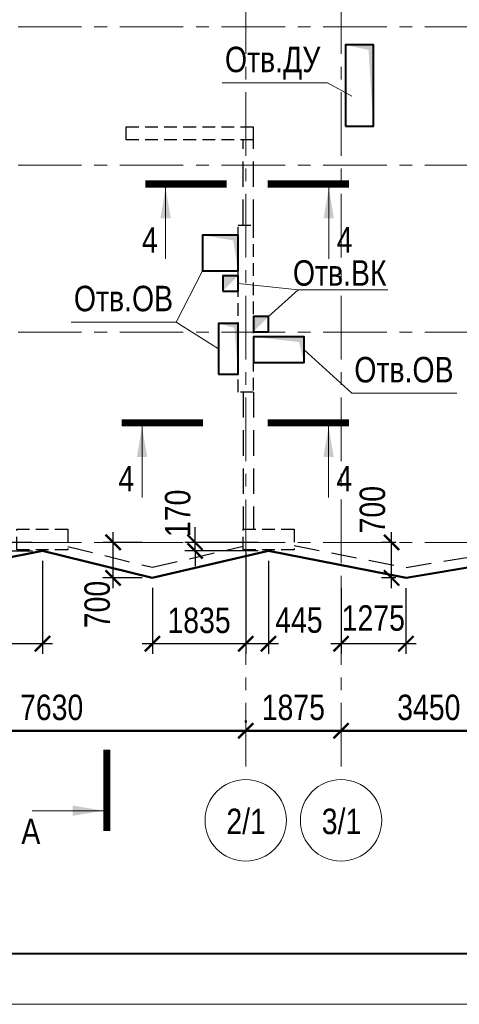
# Model space of a CAD drawing. Header units: inches. Extents: x -7168381 to -7082011, y 5937392 to 6001282.
# Tile 3 of 9: x -7149480 to -7140836, y 5937392 to 5956735. Entities that reach past the tile are written whole.
import ezdxf
from ezdxf.enums import TextEntityAlignment as Align

# ---------------------------------------------------------------- set-up
doc = ezdxf.new("R2010")
doc.units = ezdxf.units.IN
doc.header["$LTSCALE"] = 1000
doc.header["$MEASUREMENT"] = 0
doc.linetypes.add('CENTER', pattern=[2, 1.25, -0.25, 0.25, -0.25])
doc.linetypes.add('HIDDEN', pattern=[0.375, 0.25, -0.125])
for name, color, linetype, lineweight in [('СК-041-С-СТЕНЫ НЕВИДИМЫЕ', 12, 'HIDDEN', 30), ('СК-050-П(литы перекрытия)', 12, 'Continuous', 50), ('СК-051-1-П-ОТВЕРСТИЯ ОВ ДУ', 5, 'Continuous', 40), ('СК-051-2-П-ОТВЕРСТИЯ ВК', 1, 'Continuous', 40), ('СК-052-П-БАЛКИ', 1, 'HIDDEN', 30), ('СК-100-О(си)', 2, 'CENTER', 15), ('СК-110-О-РАЗМЕРЫ', 7, 'Continuous', 15), ('СК-200-Р(амка)', 7, 'Continuous', 40), ('СК-210-Р-РАМКА ЛИНИИ ТОНКИЕ', 7, 'Continuous', 15), ('СК-300-Р(азмеры)_ПЛИТЫ', 7, 'Continuous', 20), ('СК-400-Т(екст)', 7, 'Continuous', 20), ('СК-500-С(ечения)', 5, 'Continuous', 40)]:
    doc.layers.add(name, color=color, linetype=linetype, lineweight=lineweight)
doc.styles.add('ARIAL_annotative', font='arial.ttf', dxfattribs={"width": 0.8, "height": 2.5})
doc.styles.add('RUSS', font='arial.ttf', dxfattribs={"width": 0.8})
doc.dimstyles.new('100-200', dxfattribs={"dimscale": 0, "dimtxt": 500, "dimasz": 300, "dimexe": 200, "dimexo": 200, "dimgap": 200, "dimtad": 1, "dimdec": 0, "dimzin": 0, "dimdsep": 46, "dimtxsty": 'RUSS', "dimblk": 'ARCHTICK', "dimcen": 0.096, "dimdle": 200, "dimclrd": 7, "dimclre": 7, "dimclrt": 256, "dimadec": 0, "dimazin": 0, "dimtfac": 1, "dimtdec": 0, "dimtmove": 2, "dimatfit": 3, "dimldrblk": 'OBLIQUE', "dimfxl": 1, "dimtolj": 1, "dimtzin": 0, "dimarcsym": 0})

# ---------------------------------------------------------------- blocks, each defined once
blk = doc.blocks.new('_ArchTick')
at = {"color": 0, "linetype": 'ByBlock', "const_width": 0.15}
blk.add_lwpolyline([(-0.5, -0.5), (0.5, 0.5)], dxfattribs=at)
blk = doc.blocks.new('*D117')
at = {"layer": 'Defpoints', "color": 0, "transparency": 16777216}
for p in [(-10615, -3921), (-10615, -3921), (-7165, -3921)]:
    blk.add_point(p, dxfattribs=at)
at = {"layer": 'СК-110-О-РАЗМЕРЫ', "color": 7, "lineweight": -2, "transparency": 16777216}
blk.add_line((-6965, -3921), (-10815, -3921), dxfattribs=at)
at = {"layer": 'СК-110-О-РАЗМЕРЫ', "color": 7, "lineweight": -2, "transparency": 16777216, "xscale": 300, "yscale": 300, "zscale": 300, "rotation": 180}
blk.add_blockref('_ArchTick', (-10615, -3921), dxfattribs=at)
at = {"layer": 'СК-110-О-РАЗМЕРЫ', "color": 7, "lineweight": -2, "transparency": 16777216, "xscale": 300, "yscale": 300, "zscale": 300}
blk.add_blockref('_ArchTick', (-7165, -3921), dxfattribs=at)
at = {"layer": 'СК-110-О-РАЗМЕРЫ', "transparency": 16777216, "insert": (-8890, -3465), "char_height": 500, "attachment_point": 5, "style": 'RUSS'}
blk.add_mtext('\\A1;3450', dxfattribs=at)
blk = doc.blocks.new('_Oblique')
at = {"color": 0, "linetype": 'ByBlock', "lineweight": -2}
blk.add_line((-0.5, -0.5), (0.5, 0.5), dxfattribs=at)
blk = doc.blocks.new('*D118')
at = {"layer": 'Defpoints', "color": 0, "transparency": 16777216}
for p in [(-20120, -3921), (-20120, -3921), (-12490, -3959)]:
    blk.add_point(p, dxfattribs=at)
at = {"layer": 'СК-110-О-РАЗМЕРЫ', "color": 7, "lineweight": -2, "transparency": 16777216}
for p, q in [((-12490, -3759), (-12490, -3721)), ((-12290, -3921), (-20320, -3921)), ((-20120, -4121), (-20120, -4121))]:
    blk.add_line(p, q, dxfattribs=at)
at = {"layer": 'СК-110-О-РАЗМЕРЫ', "color": 7, "lineweight": -2, "transparency": 16777216, "xscale": 300, "yscale": 300, "zscale": 300, "rotation": 180}
blk.add_blockref('_ArchTick', (-20120, -3921), dxfattribs=at)
at = {"layer": 'СК-110-О-РАЗМЕРЫ', "color": 7, "lineweight": -2, "transparency": 16777216, "xscale": 300, "yscale": 300, "zscale": 300}
blk.add_blockref('_ArchTick', (-12490, -3921), dxfattribs=at)
at = {"layer": 'СК-110-О-РАЗМЕРЫ', "transparency": 16777216, "insert": (-16305, -3465), "char_height": 500, "attachment_point": 5, "style": 'RUSS'}
blk.add_mtext('\\A1;7630', dxfattribs=at)
blk = doc.blocks.new('*D119')
at = {"layer": 'Defpoints', "color": 0, "transparency": 16777216}
for p in [(-12490, -3921), (-12490, -3921), (-10615, -3921)]:
    blk.add_point(p, dxfattribs=at)
at = {"layer": 'СК-110-О-РАЗМЕРЫ', "color": 7, "lineweight": -2, "transparency": 16777216}
for p, q in [((-10615, -3721), (-10615, -3721)), ((-10415, -3921), (-12690, -3921)), ((-12490, -4121), (-12490, -4121))]:
    blk.add_line(p, q, dxfattribs=at)
at = {"layer": 'СК-110-О-РАЗМЕРЫ', "color": 7, "lineweight": -2, "transparency": 16777216, "xscale": 300, "yscale": 300, "zscale": 300, "rotation": 180}
blk.add_blockref('_ArchTick', (-12490, -3921), dxfattribs=at)
at = {"layer": 'СК-110-О-РАЗМЕРЫ', "color": 7, "lineweight": -2, "transparency": 16777216, "xscale": 300, "yscale": 300, "zscale": 300}
blk.add_blockref('_ArchTick', (-10615, -3921), dxfattribs=at)
at = {"layer": 'СК-110-О-РАЗМЕРЫ', "transparency": 16777216, "insert": (-11553, -3465), "char_height": 500, "attachment_point": 5, "style": 'RUSS'}
blk.add_mtext('\\A1;1875', dxfattribs=at)
blk = doc.blocks.new('Сечение')
at = {"layer": 'СК-500-С(ечения)', "linetype": 'Continuous', "lineweight": 15, "ltscale": 100}
blk.add_line((-200, -35), (-200, -735), dxfattribs=at)
at = {"layer": 'СК-500-С(ечения)', "linetype": 'Continuous', "ltscale": 100, "const_width": 70}
blk.add_lwpolyline([(-400, 0), (400, 0)], dxfattribs=at)
at = {"layer": 'СК-500-С(ечения)', "linetype": 'Continuous', "ltscale": 100}
blk.add_solid([(-200, -35), (-250.3, -335.5), (-149.7, -335.5)], dxfattribs=at)
blk = doc.blocks.new('*U16')
at = {"layer": 'СК-400-Т(екст)', "ltscale": 100, "xscale": -0.01, "yscale": 0.01, "zscale": 0.01, "rotation": 270}
blk.add_blockref('Сечение', (0, -258.875), dxfattribs=at)
at = {"layer": 'СК-500-С(ечения)', "color": 0, "ltscale": 100, "style": 'ARIAL_annotative', "width": 0.8}
blk.add_attdef('НОМЕР_СЕЧЕНИЯ_1_1(НОМЕР_ЛИСТА)', text='', height=2.5, rotation=270, dxfattribs=at).set_placement((-6.74, -1.226), align=Align.RIGHT)
blk.add_attdef('НОМЕР_СЕЧЕНИЯ_2_1(НОМЕР_ЛИСТА)', text='', height=2.5, rotation=270, dxfattribs=at).set_placement((-7.48, -261.648), align=Align.BOTTOM_LEFT)
blk = doc.blocks.new('*U29')
at = {"layer": 'СК-400-Т(екст)', "ltscale": 100, "yscale": 0.01, "zscale": 0.01}
for p, xscale, rotation in [((0, -4), 0.01, 270.0000000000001), ((0, -16.04), -0.01, 270)]:
    blk.add_blockref('Сечение', p, dxfattribs=dict(at, xscale=xscale, rotation=rotation))
at = {"layer": 'СК-500-С(ечения)', "color": 0, "ltscale": 100, "style": 'ARIAL_annotative', "width": 0.8}
blk.add_attdef('НОМЕР_СЕЧЕНИЯ_1_1(НОМЕР_ЛИСТА)', text='', height=2.5, rotation=270, dxfattribs=at).set_placement((-6.74, -1.226), align=Align.RIGHT)
blk.add_attdef('НОМЕР_СЕЧЕНИЯ_2_1(НОМЕР_ЛИСТА)', text='', height=2.5, rotation=270, dxfattribs=at).set_placement((-7.48, -18.814), align=Align.BOTTOM_LEFT)
blk = doc.blocks.new('*U113')
at = {"layer": 'СК-400-Т(екст)', "ltscale": 100, "yscale": 0.01, "zscale": 0.01}
for p, xscale, rotation in [((0, -4), 0.01, 270.0000000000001), ((0, -18.334), -0.01, 270)]:
    blk.add_blockref('Сечение', p, dxfattribs=dict(at, xscale=xscale, rotation=rotation))
at = {"layer": 'СК-500-С(ечения)', "color": 0, "ltscale": 100, "style": 'ARIAL_annotative', "width": 0.8}
blk.add_attdef('НОМЕР_СЕЧЕНИЯ_1_1(НОМЕР_ЛИСТА)', text='', height=2.5, rotation=270, dxfattribs=at).set_placement((-6.74, -1.226), align=Align.RIGHT)
blk.add_attdef('НОМЕР_СЕЧЕНИЯ_2_1(НОМЕР_ЛИСТА)', text='', height=2.5, rotation=270, dxfattribs=at).set_placement((-7.48, -21.108), align=Align.BOTTOM_LEFT)
blk = doc.blocks.new('*D77')
at = {"layer": 'Defpoints', "color": 0, "transparency": 16777216}
for p in [(-7143160, 5945770), (-7141886, 5945770), (-7143160, 5944476)]:
    blk.add_point(p, dxfattribs=at)
at = {"layer": 'СК-300-Р(азмеры)_ПЛИТЫ', "color": 7, "lineweight": -2, "transparency": 16777216}
for p, q in [((-7143160, 5945570), (-7143160, 5944276)), ((-7141886, 5945570), (-7141886, 5944276)), ((-7141686, 5944476), (-7143360, 5944476))]:
    blk.add_line(p, q, dxfattribs=at)
at = {"layer": 'СК-300-Р(азмеры)_ПЛИТЫ', "color": 7, "lineweight": -2, "transparency": 16777216, "xscale": 300, "yscale": 300, "zscale": 300, "rotation": 180}
blk.add_blockref('_ArchTick', (-7143160, 5944476), dxfattribs=at)
at = {"layer": 'СК-300-Р(азмеры)_ПЛИТЫ', "color": 7, "lineweight": -2, "transparency": 16777216, "xscale": 300, "yscale": 300, "zscale": 300}
blk.add_blockref('_ArchTick', (-7141886, 5944476), dxfattribs=at)
at = {"layer": 'СК-300-Р(азмеры)_ПЛИТЫ', "transparency": 16777216, "insert": (-7142527, 5944977), "char_height": 500, "attachment_point": 5, "style": 'RUSS'}
blk.add_mtext('\\A1;1275', dxfattribs=at)
blk = doc.blocks.new('*D78')
at = {"layer": 'Defpoints', "color": 0, "transparency": 16777216}
for p in [(-7142167, 5946467), (-7141884, 5946467), (-7141884, 5945768)]:
    blk.add_point(p, dxfattribs=at)
at = {"layer": 'СК-300-Р(азмеры)_ПЛИТЫ', "color": 7, "lineweight": -2, "transparency": 16777216}
for p, q in [((-7142167, 5945568), (-7142167, 5946667)), ((-7142084, 5946467), (-7142367, 5946467)), ((-7142084, 5945768), (-7142367, 5945768))]:
    blk.add_line(p, q, dxfattribs=at)
at = {"layer": 'СК-300-Р(азмеры)_ПЛИТЫ', "color": 7, "lineweight": -2, "transparency": 16777216, "xscale": 300, "yscale": 300, "zscale": 300}
for p, rotation in [((-7142167, 5946467), 90), ((-7142167, 5945768), 270)]:
    blk.add_blockref('_ArchTick', p, dxfattribs=dict(at, rotation=rotation))
at = {"layer": 'СК-300-Р(азмеры)_ПЛИТЫ', "transparency": 16777216, "insert": (-7142542, 5947109), "char_height": 500, "attachment_point": 5, "rotation": 90, "style": 'RUSS'}
blk.add_mtext('\\A1;700', dxfattribs=at)
blk = doc.blocks.new('*D79')
at = {"layer": 'Defpoints', "color": 0, "transparency": 16777216}
for p in [(-7146032, 5946467), (-7144588, 5946467), (-7144588, 5946298)]:
    blk.add_point(p, dxfattribs=at)
at = {"layer": 'СК-300-Р(азмеры)_ПЛИТЫ', "color": 7, "lineweight": -2, "transparency": 16777216}
for p, q in [((-7146032, 5946467), (-7146032, 5946767)), ((-7144788, 5946467), (-7146232, 5946467)), ((-7146032, 5946298), (-7146032, 5946467)), ((-7144788, 5946298), (-7146232, 5946298)), ((-7146032, 5946298), (-7146032, 5945998))]:
    blk.add_line(p, q, dxfattribs=at)
at = {"layer": 'СК-300-Р(азмеры)_ПЛИТЫ', "color": 7, "lineweight": -2, "transparency": 16777216, "xscale": 300, "yscale": 300, "zscale": 300}
for p, rotation in [((-7146032, 5946467), 270), ((-7146032, 5946298), 90)]:
    blk.add_blockref('_ArchTick', p, dxfattribs=dict(at, rotation=rotation))
at = {"layer": 'СК-300-Р(азмеры)_ПЛИТЫ', "transparency": 16777216, "insert": (-7146371, 5947037), "char_height": 500, "attachment_point": 5, "rotation": 90, "style": 'RUSS'}
blk.add_mtext('\\A1;170', dxfattribs=at)
blk = doc.blocks.new('*D80')
at = {"layer": 'Defpoints', "color": 0, "transparency": 16777216}
for p in [(-7145035, 5946301), (-7144590, 5946301), (-7145035, 5944476)]:
    blk.add_point(p, dxfattribs=at)
at = {"layer": 'СК-300-Р(азмеры)_ПЛИТЫ', "color": 7, "lineweight": -2, "transparency": 16777216}
for p, q in [((-7145035, 5946101), (-7145035, 5944276)), ((-7144590, 5946101), (-7144590, 5944276)), ((-7144390, 5944476), (-7145235, 5944476))]:
    blk.add_line(p, q, dxfattribs=at)
at = {"layer": 'СК-300-Р(азмеры)_ПЛИТЫ', "color": 7, "lineweight": -2, "transparency": 16777216, "xscale": 300, "yscale": 300, "zscale": 300, "rotation": 180}
blk.add_blockref('_ArchTick', (-7145035, 5944476), dxfattribs=at)
at = {"layer": 'СК-300-Р(азмеры)_ПЛИТЫ', "color": 7, "lineweight": -2, "transparency": 16777216, "xscale": 300, "yscale": 300, "zscale": 300}
blk.add_blockref('_ArchTick', (-7144590, 5944476), dxfattribs=at)
at = {"layer": 'СК-300-Р(азмеры)_ПЛИТЫ', "transparency": 16777216, "insert": (-7143990, 5944937), "char_height": 500, "attachment_point": 5, "style": 'RUSS'}
blk.add_mtext('\\A1;445', dxfattribs=at)
blk = doc.blocks.new('*D81')
at = {"layer": 'Defpoints', "color": 0, "transparency": 16777216}
for p in [(-7145035, 5946467), (-7146871, 5945772), (-7146871, 5944476)]:
    blk.add_point(p, dxfattribs=at)
at = {"layer": 'СК-300-Р(азмеры)_ПЛИТЫ', "color": 7, "lineweight": -2, "transparency": 16777216}
for p, q in [((-7145035, 5946267), (-7145035, 5944276)), ((-7146871, 5945572), (-7146871, 5944276)), ((-7144835, 5944476), (-7147071, 5944476))]:
    blk.add_line(p, q, dxfattribs=at)
at = {"layer": 'СК-300-Р(азмеры)_ПЛИТЫ', "color": 7, "lineweight": -2, "transparency": 16777216, "xscale": 300, "yscale": 300, "zscale": 300, "rotation": 180}
blk.add_blockref('_ArchTick', (-7146871, 5944476), dxfattribs=at)
at = {"layer": 'СК-300-Р(азмеры)_ПЛИТЫ', "color": 7, "lineweight": -2, "transparency": 16777216, "xscale": 300, "yscale": 300, "zscale": 300}
blk.add_blockref('_ArchTick', (-7145035, 5944476), dxfattribs=at)
at = {"layer": 'СК-300-Р(азмеры)_ПЛИТЫ', "transparency": 16777216, "insert": (-7145953, 5944932), "char_height": 500, "attachment_point": 5, "style": 'RUSS'}
blk.add_mtext('\\A1;1835', dxfattribs=at)
blk = doc.blocks.new('*D82')
at = {"layer": 'Defpoints', "color": 0, "transparency": 16777216}
for p in [(-7147643, 5946467), (-7146873, 5946467), (-7146873, 5945768)]:
    blk.add_point(p, dxfattribs=at)
at = {"layer": 'СК-300-Р(азмеры)_ПЛИТЫ', "color": 7, "lineweight": -2, "transparency": 16777216}
for p, q in [((-7147643, 5945568), (-7147643, 5946667)), ((-7147073, 5946467), (-7147843, 5946467)), ((-7147073, 5945768), (-7147843, 5945768))]:
    blk.add_line(p, q, dxfattribs=at)
at = {"layer": 'СК-300-Р(азмеры)_ПЛИТЫ', "color": 7, "lineweight": -2, "transparency": 16777216, "xscale": 300, "yscale": 300, "zscale": 300}
for p, rotation in [((-7147643, 5946467), 90), ((-7147643, 5945768), 270)]:
    blk.add_blockref('_ArchTick', p, dxfattribs=dict(at, rotation=rotation))
at = {"layer": 'СК-300-Р(азмеры)_ПЛИТЫ', "transparency": 16777216, "insert": (-7147953, 5945246), "char_height": 500, "attachment_point": 5, "rotation": 90, "style": 'RUSS'}
blk.add_mtext('\\A1;700', dxfattribs=at)
blk = doc.blocks.new('*D83')
at = {"layer": 'Defpoints', "color": 0, "transparency": 16777216}
for p in [(-7150314, 5946467), (-7149032, 5946467), (-7149028, 5946297)]:
    blk.add_point(p, dxfattribs=at)
at = {"layer": 'СК-300-Р(азмеры)_ПЛИТЫ', "color": 7, "lineweight": -2, "transparency": 16777216}
for p, q in [((-7150314, 5946467), (-7150314, 5946767)), ((-7149232, 5946467), (-7150514, 5946467)), ((-7150314, 5946297), (-7150314, 5946467)), ((-7149228, 5946297), (-7150514, 5946297)), ((-7150314, 5946297), (-7150314, 5945997))]:
    blk.add_line(p, q, dxfattribs=at)
at = {"layer": 'СК-300-Р(азмеры)_ПЛИТЫ', "color": 7, "lineweight": -2, "transparency": 16777216, "xscale": 300, "yscale": 300, "zscale": 300}
for p, rotation in [((-7150314, 5946467), 270), ((-7150314, 5946297), 90)]:
    blk.add_blockref('_ArchTick', p, dxfattribs=dict(at, rotation=rotation))
at = {"layer": 'СК-300-Р(азмеры)_ПЛИТЫ', "transparency": 16777216, "insert": (-7150693, 5947029), "char_height": 500, "attachment_point": 5, "rotation": 90, "style": 'RUSS'}
blk.add_mtext('\\A1;170', dxfattribs=at)
blk = doc.blocks.new('*D84')
at = {"layer": 'Defpoints', "color": 0, "transparency": 16777216}
for p in [(-7152666, 5946301), (-7149031, 5946301), (-7152666, 5944476)]:
    blk.add_point(p, dxfattribs=at)
at = {"layer": 'СК-300-Р(азмеры)_ПЛИТЫ', "color": 7, "lineweight": -2, "transparency": 16777216}
for p, q in [((-7152666, 5946101), (-7152666, 5944276)), ((-7149031, 5946101), (-7149031, 5944276)), ((-7148831, 5944476), (-7152866, 5944476))]:
    blk.add_line(p, q, dxfattribs=at)
at = {"layer": 'СК-300-Р(азмеры)_ПЛИТЫ', "color": 7, "lineweight": -2, "transparency": 16777216, "xscale": 300, "yscale": 300, "zscale": 300, "rotation": 180}
blk.add_blockref('_ArchTick', (-7152666, 5944476), dxfattribs=at)
at = {"layer": 'СК-300-Р(азмеры)_ПЛИТЫ', "color": 7, "lineweight": -2, "transparency": 16777216, "xscale": 300, "yscale": 300, "zscale": 300}
blk.add_blockref('_ArchTick', (-7149031, 5944476), dxfattribs=at)
at = {"layer": 'СК-300-Р(азмеры)_ПЛИТЫ', "transparency": 16777216, "insert": (-7150848, 5944932), "char_height": 500, "attachment_point": 5, "style": 'RUSS'}
blk.add_mtext('\\A1;3635', dxfattribs=at)
blk = doc.blocks.new('A$C18abd0ee')
at = {"layer": 'СК-041-С-СТЕНЫ НЕВИДИМЫЕ'}
for points in [[(-12341.7, 7939.8), (-12341.7, 7689.8), (-14841.7, 7689.8), (-14841.7, 7939.8)], [(-16990, -364), (-16990, 36), (-15990, 36), (-15990, -364)], [(-12540, -364), (-12540, 36), (-11540, 36), (-11540, -364)]]:
    blk.add_lwpolyline(points, close=True, dxfattribs=at)
at = {"layer": 'СК-041-С-СТЕНЫ НЕВИДИМЫЕ', "color": 4}
blk.add_lwpolyline([(-12640.4, 6012.6), (-12340.4, 6012.6), (-12340.4, 2730.7), (-12640.4, 2730.7)], close=True, dxfattribs=at)
at = {"layer": 'СК-100-О(си)', "linetype": 'CENTER'}
for p, q in [((-12490, 46624.1), (-12490, -4882.1)), ((-10615, 46624.1), (-10615, -4882.1)), ((-24966.7, 9910), (3064.5, 9910)), ((-24966.7, 7189.8), (3064.5, 7189.8)), ((-24966.7, 3909.8), (3064.5, 3909.8)), ((-24966.7, -220.2), (3064.5, -220.2))]:
    blk.add_line(p, q, dxfattribs=at)
at = {"layer": 'СК-100-О(си)', "linetype": 'Continuous'}
for centre in [(-12490, -5682.1), (-10615, -5682.1)]:
    blk.add_circle(centre, 800, dxfattribs=at)
at = {"layer": 'СК-400-Т(екст)', "style": 'RUSS', "width": 0.8}
for s, p in [('2/1', (-12870.3, -5952.2)), ('3/1', (-10995.3, -5952.2))]:
    blk.add_text(s, height=500, dxfattribs=at).set_placement(p)
at = {"layer": 'СК-110-О-РАЗМЕРЫ'}
for base, p1, p2, picture, middle in [((-20120.3, -3920.6), (-12490, -3958.9), (-20120.3, -3920.6), '*D118', (-16305.2, -3465.1)), ((-12490, -3920.6), (-10615, -3920.6), (-12490, -3920.6), '*D119', (-11552.5, -3465.4)), ((-10615, -3920.6), (-7165, -3920.6), (-10615, -3920.6), '*D117', (-8890, -3465.1))]:
    dim = blk.add_linear_dim(base=base, p1=p1, p2=p2, angle=180, dimstyle='100-200', override={"dimscale": 1, "dimtxsty": 'RUSS'}, dxfattribs=at)
    dim.commit()
    dim.dimension.update_dxf_attribs({"geometry": picture, "text_midpoint": middle})
blk = doc.blocks.new('A$C2d0dcff5')
blk.add_blockref('A$C18abd0ee', (20120, 220))

msp = doc.modelspace()

# ---------------------------------------------------------------- linework, layer by layer
at = {"layer": 'СК-050-П(литы перекрытия)'}
for p, q in [((-7153216.4, 5945481.3), (-7149032.1, 5946301)), ((-7149032.1, 5946301), (-7146872.7, 5945771.7)), ((-7146872.7, 5945771.7), (-7144588.3, 5946300.8)), ((-7144588.3, 5946300.8), (-7141883.5, 5945769.9)), ((-7141883.5, 5945769.9), (-7138713.5, 5946299.9))]:
    msp.add_line(p, q, dxfattribs=at)
at = {"layer": 'СК-051-1-П-ОТВЕРСТИЯ ОВ ДУ', "lineweight": 13}
for p, q in [((-7145495.8, 5955491.4), (-7143430.2, 5955491.4)), ((-7143430.2, 5955491.4), (-7142950.9, 5955229.5)), ((-7146399.7, 5950794.8), (-7145886.9, 5951802.4)), ((-7148465.2, 5950794.8), (-7146399.7, 5950794.8)), ((-7146399.7, 5950794.8), (-7145571, 5950269.8)), ((-7142951.8, 5949396.9), (-7143885.7, 5950252.5)), ((-7142951.8, 5949396.9), (-7140886.3, 5949396.9))]:
    msp.add_line(p, q, dxfattribs=at)
at = {"layer": 'СК-051-1-П-ОТВЕРСТИЯ ОВ ДУ'}
for points in [[(-7143075.7, 5954642.5), (-7142525.7, 5954642.5), (-7142525.7, 5956242.5), (-7143075.7, 5956242.5)], [(-7145886.9, 5951802.4), (-7145185.7, 5951802.5), (-7145185.7, 5952502.5), (-7145886.9, 5952502.4)], [(-7145571, 5949769.8), (-7145185.7, 5949769.6), (-7145185.7, 5950769.6), (-7145571, 5950769.8)], [(-7144885.7, 5950002.5), (-7143885.7, 5950002.5), (-7143885.7, 5950502.5), (-7144885.7, 5950502.5)]]:
    msp.add_lwpolyline(points, close=True, dxfattribs=at)
for points in [[(-7143075.7, 5956242.5), (-7142525.7, 5956242.5), (-7142620.7, 5956138.7), (-7142525.7, 5954642.5)], [(-7145886.9, 5952502.4), (-7145185.7, 5952502.5), (-7145280.8, 5952398.7), (-7145185.7, 5951802.5)], [(-7145571, 5950769.8), (-7145185.7, 5950769.6), (-7145258.3, 5950680.7), (-7145185.7, 5949769.6)], [(-7144885.7, 5950502.5), (-7143885.7, 5950502.5), (-7143989.5, 5950403.6), (-7143885.7, 5950002.5)]]:
    msp.add_solid(points, dxfattribs=at)
at = {"layer": 'СК-051-2-П-ОТВЕРСТИЯ ВК', "lineweight": 15}
for q in [(-7145185.7, 5951552.5), (-7144585.7, 5950902.3), (-7142244, 5951424.8)]:
    msp.add_line((-7144006.3, 5951424.8), q, dxfattribs=at)
at = {"layer": 'СК-051-2-П-ОТВЕРСТИЯ ВК'}
for points in [[(-7145485.7, 5951402.5), (-7145185.7, 5951402.5), (-7145185.7, 5951702.5), (-7145485.7, 5951702.5)], [(-7145485.7, 5951402.5), (-7145185.7, 5951402.5), (-7145185.7, 5951702.5), (-7145485.7, 5951702.5)], [(-7144885.7, 5950602.3), (-7144585.7, 5950602.3), (-7144585.7, 5950902.3), (-7144885.7, 5950902.3)], [(-7144885.7, 5950602.3), (-7144585.7, 5950602.3), (-7144585.7, 5950902.3), (-7144885.7, 5950902.3)]]:
    msp.add_lwpolyline(points, close=True, dxfattribs=at)
for points in [[(-7145485.7, 5951402.5), (-7145185.7, 5951702.5), (-7145485.7, 5951702.5)], [(-7145485.7, 5951402.5), (-7145185.7, 5951702.5), (-7145485.7, 5951702.5)], [(-7144885.7, 5950602.3), (-7144585.7, 5950902.3), (-7144885.7, 5950902.3)], [(-7144885.7, 5950602.3), (-7144585.7, 5950902.3), (-7144885.7, 5950902.3)]]:
    msp.add_solid(points, dxfattribs=at)
at = {"layer": 'СК-052-П-БАЛКИ', "ltscale": 2}
for p, q in [((-7145085.7, 5952700.3), (-7145085.7, 5954377.5)), ((-7144885.7, 5952700.3), (-7144885.7, 5954377.5)), ((-7145085.7, 5949418.5), (-7145085.7, 5946723.7)), ((-7144885.7, 5949418.5), (-7144885.7, 5946723.7))]:
    msp.add_line(p, q, dxfattribs=at)
for points in [[(-7144085.4, 5946405.9), (-7141880.7, 5945973.2), (-7139215.3, 5946418.8)], [(-7148535.4, 5946385.2), (-7146871.4, 5945977.3), (-7145085.4, 5946391)]]:
    msp.add_lwpolyline(points, dxfattribs=at)
at = {"layer": 'СК-200-Р(амка)'}
msp.add_line((-7164381.5, 5938392.1), (-7085381.5, 5938392.1), dxfattribs=at)
at = {"layer": 'СК-210-Р-РАМКА ЛИНИИ ТОНКИЕ'}
msp.add_line((-7084381.5, 5937392.1), (-7168381.5, 5937392.1), dxfattribs=at)

# ---------------------------------------------------------------- block references
at = {"layer": 'СК-050-П(литы перекрытия)'}
msp.add_blockref('A$C2d0dcff5', (-7152665.7, 5946467.5), dxfattribs=at)
at = {"layer": 'СК-500-С(ечения)'}
ref = msp.add_blockref('*U16', (-7147764.1, 5993370.5), dxfattribs=dict(at, xscale=200, yscale=200, zscale=200, rotation=359.9999385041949))
ref.add_attrib('НОМЕР_СЕЧЕНИЯ_2_1(НОМЕР_ЛИСТА)', 'А', dxfattribs={"color": 0, "ltscale": 100, "height": 500, "style": 'ARIAL_annotative', "width": 0.8}).set_placement((-7149260.1, 5941040.8), align=Align.TOP_CENTER)
at = {"layer": 'СК-500-С(ечения)', "xscale": 200, "yscale": 200, "zscale": 200, "rotation": 89.99993850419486}
for name, p in [('*U29', (-7147010.4, 5953506.9)), ('*U113', (-7147473.2, 5948816.4))]:
    msp.add_blockref(name, p, dxfattribs=at).add_auto_attribs({'НОМЕР_СЕЧЕНИЯ_2_1(НОМЕР_ЛИСТА)': '4', 'НОМЕР_СЕЧЕНИЯ_1_1(НОМЕР_ЛИСТА)': '4'})

# ---------------------------------------------------------------- texts
at = {"layer": 'СК-051-1-П-ОТВЕРСТИЯ ОВ ДУ', "lineweight": 13, "style": 'RUSS', "width": 0.8}
for s, p in [('Отв.ДУ', (-7145444.1, 5955704.1)), ('Отв.ОВ', (-7148413.5, 5951007.5)), ('Отв.ОВ', (-7142900.1, 5949609.6))]:
    msp.add_text(s, height=500, dxfattribs=at).set_placement(p)
at = {"layer": 'СК-051-2-П-ОТВЕРСТИЯ ВК', "lineweight": 15, "style": 'RUSS', "width": 0.8}
msp.add_text('Отв.ВК', height=500, dxfattribs=at).set_placement((-7144108, 5951509.5))

# ---------------------------------------------------------------- dimensions: what is measured, and where the dimension line sits
at = {"layer": 'СК-300-Р(азмеры)_ПЛИТЫ'}
for base, p1, p2, picture, middle in [((-7142166.5, 5946467.5), (-7141883.5, 5945767.9), (-7141883.5, 5946467.5), '*D78', (-7142541.5, 5947108.6)), ((-7150314.3739, 5946467.4709), (-7149028.0751, 5946297.0277), (-7149032.0751, 5946467.4709), '*D83', (-7150692.6053, 5947029.2953)), ((-7146031.6, 5946467.5), (-7144588.3, 5946297.8), (-7144588.3, 5946467.5), '*D79', (-7146371.2, 5947036.5)), ((-7147643.2, 5946467.5), (-7146872.7, 5945767.7), (-7146872.7, 5946467.5), '*D82', (-7147953.1, 5945246.3))]:
    dim = msp.add_linear_dim(base=base, p1=p1, p2=p2, angle=90, dimstyle='100-200', override={"dimscale": 1}, dxfattribs=at)
    dim.commit()
    dim.dimension.update_dxf_attribs({"geometry": picture, "text_midpoint": middle, "dimtype": 160})
for base, p1, p2, picture, middle in [((-7146870.7, 5944476.4), (-7145035.4, 5946467.5), (-7146870.7, 5945771.7), '*D81', (-7145953, 5944931.9)), ((-7152665.7, 5944476.4), (-7149031.1, 5946301), (-7152665.7, 5946301), '*D84', (-7150848.4, 5944931.9))]:
    dim = msp.add_linear_dim(base=base, p1=p1, p2=p2, dimstyle='100-200', override={"dimscale": 1}, dxfattribs=at)
    dim.commit()
    dim.dimension.update_dxf_attribs({"geometry": picture, "text_midpoint": middle})
for base, p1, p2, picture, middle in [((-7145035.4, 5944476.4), (-7144590.3, 5946300.8), (-7145035.4, 5946300.8), '*D80', (-7143989.8, 5944936.7)), ((-7143160.4, 5944476.4), (-7141885.5, 5945769.9), (-7143160.4, 5945769.9), '*D77', (-7142527.2, 5944977.2))]:
    dim = msp.add_linear_dim(base=base, p1=p1, p2=p2, dimstyle='100-200', override={"dimscale": 1}, dxfattribs=at)
    dim.commit()
    dim.dimension.update_dxf_attribs({"geometry": picture, "text_midpoint": middle, "dimtype": 160})

doc.saveas('drawing.dxf')
